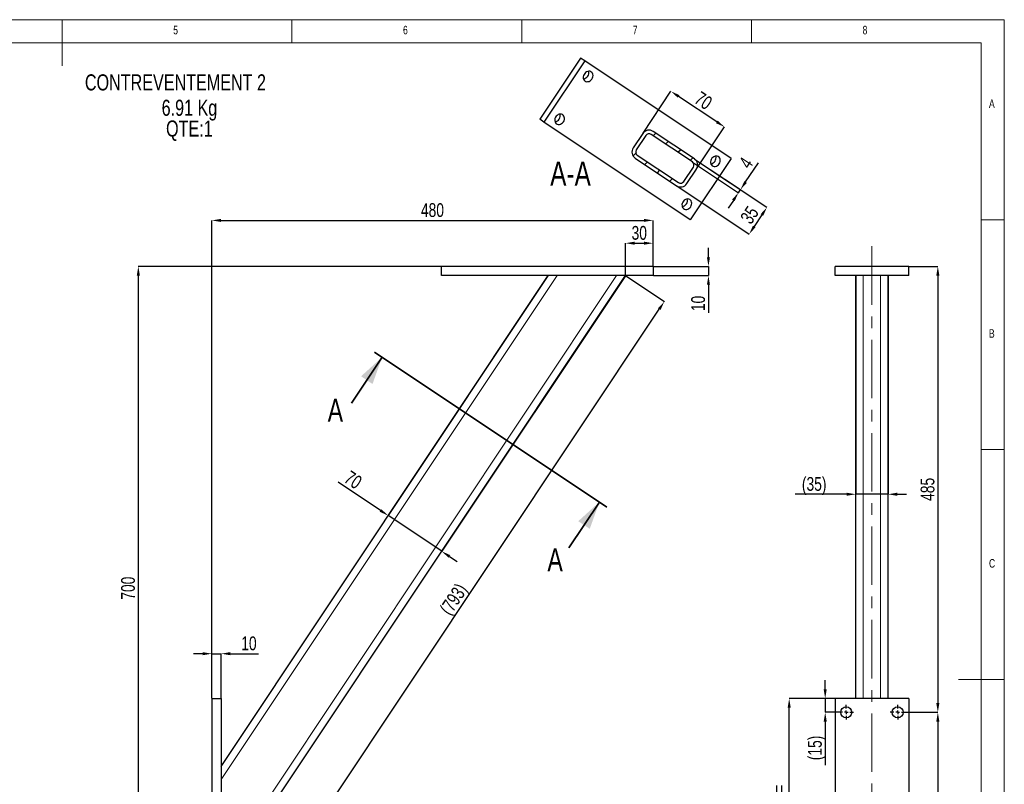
# Model space of a CAD drawing. Header units: millimetres. Extents: x 5 to 415, y 5 to 292.
# Tile 4 of 4: x 201 to 415, y 126 to 292. Entities that reach past the tile are written whole.
import ezdxf

# ---------------------------------------------------------------- set-up
doc = ezdxf.new("R2010")
doc.units = ezdxf.units.MM
doc.header["$PDSIZE"] = -1
doc.linetypes.add('CENTERX2', pattern=[20.32, 12.7, -2.54, 2.54, -2.54])
for name, color, linetype in [('COTES', 1, 'Continuous'), ('NOTES', 6, 'Continuous'), ('TRAIT-FINS', 9, 'Continuous'), ('TRAIT-MIXTES', 3, 'CENTERX2')]:
    doc.layers.add(name, color=color, linetype=linetype)
doc.layers.add('TRAIT-FORT', color=4, linetype='Continuous', lineweight=25)
doc.styles.add('SLDTEXTSTYLE0', font='TXT', dxfattribs={"width": 0.75})
doc.dimstyles.new('SLDDIMSTYLE0', dxfattribs={"dimtxt": 3, "dimasz": 2, "dimexe": 0, "dimexo": 0.0625, "dimgap": 0.75, "dimtad": 1, "dimlfac": 5, "dimrnd": 1e-09, "dimzin": 12, "dimdsep": 46, "dimtxsty": 'SLDTEXTSTYLE0', "dimsah": 1, "dimcen": 0.09, "dimadec": 0, "dimazin": 3, "dimtfac": 1, "dimtmove": 0, "dimatfit": 0, "dimfxl": 1, "dimfrac": 2, "dimtolj": 1, "dimtzin": 12, "dimarcsym": 0})
doc.dimstyles.new('SLDDIMSTYLE1', dxfattribs={"dimtxt": 3, "dimasz": 2, "dimexe": 0, "dimexo": 0.0625, "dimgap": 0.75, "dimtad": 1, "dimlfac": 5, "dimrnd": 1e-09, "dimzin": 12, "dimdsep": 46, "dimtxsty": 'SLDTEXTSTYLE0', "dimsah": 1, "dimcen": 0.09, "dimadec": 0, "dimazin": 3, "dimtfac": 1, "dimtofl": 0, "dimtmove": 0, "dimatfit": 3, "dimfxl": 1, "dimfrac": 2, "dimtolj": 1, "dimtzin": 12, "dimarcsym": 0})
doc.dimstyles.new('SLDDIMSTYLE2', dxfattribs={"dimtxt": 3, "dimasz": 2, "dimexe": 0, "dimexo": 0.0625, "dimgap": 0.75, "dimtad": 1, "dimdec": 0, "dimlfac": 5, "dimrnd": 1e-09, "dimzin": 12, "dimdsep": 46, "dimtxsty": 'SLDTEXTSTYLE0', "dimsah": 1, "dimcen": 0.09, "dimadec": 0, "dimazin": 3, "dimtfac": 1, "dimtdec": 0, "dimtofl": 0, "dimtmove": 0, "dimatfit": 3, "dimfxl": 1, "dimfrac": 2, "dimtolj": 1, "dimtzin": 12, "dimarcsym": 0})
doc.dimstyles.new('SLDDIMSTYLE3', dxfattribs={"dimtxt": 3, "dimasz": 2, "dimexe": 0, "dimexo": 0.0625, "dimgap": 0.75, "dimtad": 1, "dimdec": 0, "dimlfac": 5, "dimrnd": 1e-09, "dimzin": 12, "dimdsep": 46, "dimtxsty": 'SLDTEXTSTYLE0', "dimsah": 1, "dimcen": 0.09, "dimadec": 0, "dimazin": 3, "dimtfac": 1, "dimtdec": 0, "dimtmove": 0, "dimatfit": 0, "dimfxl": 1, "dimfrac": 2, "dimtolj": 1, "dimtzin": 12, "dimarcsym": 0})

# ---------------------------------------------------------------- blocks, each defined once
blk = doc.blocks.new('_D_28')
at = {"layer": 'COTES', "color": 0, "lineweight": -2, "transparency": 16777216}
for p, q in [((240.57, 154.09), (238.57, 154.09)), ((242.57, 144.41), (242.57, 154.09)), ((242.57, 154.09), (244.57, 154.09)), ((244.57, 144.41), (244.57, 154.09)), ((246.57, 154.09), (252.7, 154.09))]:
    blk.add_line(p, q, dxfattribs=at)
at = {"layer": 'COTES', "color": 0, "transparency": 16777216}
for points in [[(240.57, 154.43), (240.57, 153.76), (242.57, 154.09)], [(246.57, 154.43), (246.57, 153.76), (244.57, 154.09)]]:
    blk.add_solid(points, dxfattribs=at)
at = {"layer": 'Defpoints', "color": 0, "transparency": 16777216}
for p in [(244.57, 154.09), (242.57, 144.34), (244.57, 144.34)]:
    blk.add_point(p, dxfattribs=at)
at = {"layer": 'COTES', "color": 0, "transparency": 16777216, "insert": (250.64, 157.84), "char_height": 3, "attachment_point": 2, "style": 'SLDTEXTSTYLE0'}
blk.add_mtext('\\A1;10', dxfattribs=at)
blk = doc.blocks.new('_D_29')
at = {"layer": 'COTES', "color": 0, "lineweight": -2, "transparency": 16777216}
for p, q in [((350.62, 240.34), (350.62, 242.34)), ((338.64, 238.34), (350.62, 238.34)), ((350.62, 238.34), (350.62, 236.34)), ((338.64, 236.34), (350.62, 236.34)), ((350.62, 234.34), (350.62, 228.22))]:
    blk.add_line(p, q, dxfattribs=at)
at = {"layer": 'COTES', "color": 0, "transparency": 16777216}
for points in [[(350.29, 240.34), (350.95, 240.34), (350.62, 238.34)], [(350.29, 234.34), (350.95, 234.34), (350.62, 236.34)]]:
    blk.add_solid(points, dxfattribs=at)
at = {"layer": 'Defpoints', "color": 0, "transparency": 16777216}
for p in [(338.57, 238.34), (338.57, 236.34), (350.62, 236.34)]:
    blk.add_point(p, dxfattribs=at)
at = {"layer": 'COTES', "color": 0, "transparency": 16777216, "insert": (346.87, 230.28), "char_height": 3, "attachment_point": 2, "rotation": 90, "style": 'SLDTEXTSTYLE0'}
blk.add_mtext('\\A1;10', dxfattribs=at)
blk = doc.blocks.new('_D_30')
at = {"layer": 'COTES', "color": 0, "lineweight": -2, "transparency": 16777216}
for p, q in [((242.57, 144.41), (242.57, 248.34)), ((244.57, 248.34), (336.57, 248.34)), ((338.57, 238.41), (338.57, 248.34))]:
    blk.add_line(p, q, dxfattribs=at)
at = {"layer": 'COTES', "color": 0, "transparency": 16777216}
for points in [[(244.57, 248.68), (244.57, 248.01), (242.57, 248.34)], [(336.57, 248.68), (336.57, 248.01), (338.57, 248.34)]]:
    blk.add_solid(points, dxfattribs=at)
at = {"layer": 'Defpoints', "color": 0, "transparency": 16777216}
for p in [(338.57, 248.34), (338.57, 238.34), (242.57, 144.34)]:
    blk.add_point(p, dxfattribs=at)
at = {"layer": 'COTES', "color": 0, "transparency": 16777216, "insert": (290.57, 252.09), "char_height": 3, "attachment_point": 2, "style": 'SLDTEXTSTYLE0'}
blk.add_mtext('\\A1;480', dxfattribs=at)
blk = doc.blocks.new('_D_31')
at = {"layer": 'COTES', "color": 0, "lineweight": -2, "transparency": 16777216}
for p, q in [((292.51, 238.34), (226.57, 238.34)), ((226.57, 236.34), (226.57, 100.34)), ((242.51, 98.34), (226.57, 98.34))]:
    blk.add_line(p, q, dxfattribs=at)
at = {"layer": 'COTES', "color": 0, "transparency": 16777216}
for points in [[(226.24, 236.34), (226.91, 236.34), (226.57, 238.34)], [(226.24, 100.34), (226.91, 100.34), (226.57, 98.34)]]:
    blk.add_solid(points, dxfattribs=at)
at = {"layer": 'Defpoints', "color": 0, "transparency": 16777216}
for p in [(292.57, 238.34), (226.57, 98.34), (242.57, 98.34)]:
    blk.add_point(p, dxfattribs=at)
at = {"layer": 'COTES', "color": 0, "transparency": 16777216, "insert": (222.82, 168.34), "char_height": 3, "attachment_point": 2, "rotation": 90, "style": 'SLDTEXTSTYLE0'}
blk.add_mtext('\\A1;700', dxfattribs=at)
blk = doc.blocks.new('_D_32')
at = {"layer": 'COTES', "color": 0, "lineweight": -2, "transparency": 16777216}
for p, q in [((332.63, 236.31), (341.03, 230.7)), ((254.14, 100.37), (339.92, 229.04)), ((244.63, 104.31), (253.03, 98.7))]:
    blk.add_line(p, q, dxfattribs=at)
at = {"layer": 'COTES', "color": 0, "transparency": 16777216}
for points in [[(339.65, 229.22), (340.2, 228.85), (341.03, 230.7)], [(253.87, 100.55), (254.42, 100.18), (253.03, 98.7)]]:
    blk.add_solid(points, dxfattribs=at)
at = {"layer": 'Defpoints', "color": 0, "transparency": 16777216}
for p in [(332.57, 236.34), (341.03, 230.7), (244.57, 104.34)]:
    blk.add_point(p, dxfattribs=at)
at = {"layer": 'COTES', "color": 0, "transparency": 16777216, "insert": (293.91, 166.78), "char_height": 3, "attachment_point": 2, "rotation": 56.3099, "style": 'SLDTEXTSTYLE0'}
blk.add_mtext('\\A1;(793)', dxfattribs=at)
blk = doc.blocks.new('_D_33')
at = {"layer": 'COTES', "color": 0, "lineweight": -2, "transparency": 16777216}
for p, q in [((332.57, 236.41), (332.57, 243.38)), ((334.57, 243.38), (336.57, 243.38)), ((338.57, 238.41), (338.57, 243.38))]:
    blk.add_line(p, q, dxfattribs=at)
at = {"layer": 'COTES', "color": 0, "transparency": 16777216}
for points in [[(334.57, 243.72), (334.57, 243.05), (332.57, 243.38)], [(336.57, 243.72), (336.57, 243.05), (338.57, 243.38)]]:
    blk.add_solid(points, dxfattribs=at)
at = {"layer": 'Defpoints', "color": 0, "transparency": 16777216}
for p in [(338.57, 243.38), (338.57, 238.34), (332.57, 236.34)]:
    blk.add_point(p, dxfattribs=at)
at = {"layer": 'COTES', "color": 0, "transparency": 16777216, "insert": (335.57, 247.13), "char_height": 3, "attachment_point": 2, "style": 'SLDTEXTSTYLE0'}
blk.add_mtext('\\A1;30', dxfattribs=at)
blk = doc.blocks.new('_D_35')
at = {"layer": 'COTES', "color": 0, "lineweight": -2, "transparency": 16777216}
for p, q in [((315.71, 236.29), (280.94, 184.13)), ((332.54, 236.29), (292.59, 176.37)), ((279.28, 185.24), (270.05, 191.39)), ((292.59, 176.37), (280.94, 184.13)), ((294.25, 175.26), (295.92, 174.15))]:
    blk.add_line(p, q, dxfattribs=at)
at = {"layer": 'COTES', "color": 0, "transparency": 16777216}
for points in [[(279.46, 185.52), (279.09, 184.96), (280.94, 184.13)], [(294.44, 175.53), (294.07, 174.98), (292.59, 176.37)]]:
    blk.add_solid(points, dxfattribs=at)
at = {"layer": 'Defpoints', "color": 0, "transparency": 16777216}
for p in [(315.75, 236.34), (332.57, 236.34), (280.94, 184.13)]:
    blk.add_point(p, dxfattribs=at)
at = {"layer": 'COTES', "color": 0, "transparency": 16777216, "insert": (274.16, 193.16), "char_height": 3, "attachment_point": 2, "rotation": 326.3099, "style": 'SLDTEXTSTYLE0'}
blk.add_mtext('\\A1;70', dxfattribs=at)
blk = doc.blocks.new('SW_NOTE_5')
at = {"layer": 'NOTES', "color": 0, "char_height": 3.5, "attachment_point": 2, "style": 'SLDTEXTSTYLE0'}
for s, insert in [('6.91 Kg', (8.2, 4.51)), ('QTE:1', (8.18, -0.01))]:
    blk.add_mtext(s, dxfattribs=dict(at, insert=insert))
blk = doc.blocks.new('_D_36')
at = {"layer": 'COTES', "color": 0, "lineweight": -2, "transparency": 16777216}
for p, q in [((382.7, 236.28), (382.7, 188.77)), ((389.7, 236.28), (389.7, 188.77)), ((380.7, 188.77), (369.5, 188.77)), ((389.7, 188.77), (382.7, 188.77)), ((391.7, 188.77), (393.7, 188.77))]:
    blk.add_line(p, q, dxfattribs=at)
at = {"layer": 'COTES', "color": 0, "transparency": 16777216}
for points in [[(380.7, 189.11), (380.7, 188.44), (382.7, 188.77)], [(391.7, 189.11), (391.7, 188.44), (389.7, 188.77)]]:
    blk.add_solid(points, dxfattribs=at)
at = {"layer": 'Defpoints', "color": 0, "transparency": 16777216}
for p in [(382.7, 236.34), (389.7, 236.34), (389.7, 188.77)]:
    blk.add_point(p, dxfattribs=at)
at = {"layer": 'COTES', "color": 0, "transparency": 16777216, "insert": (373.63, 192.52), "char_height": 3, "attachment_point": 2, "style": 'SLDTEXTSTYLE0'}
blk.add_mtext('\\A1;(35)', dxfattribs=at)
blk = doc.blocks.new('_D_37')
at = {"layer": 'COTES', "color": 0, "lineweight": -2, "transparency": 16777216}
for p, q in [((394.26, 238.34), (400.54, 238.34)), ((400.54, 236.34), (400.54, 143.34)), ((393.46, 141.34), (400.54, 141.34))]:
    blk.add_line(p, q, dxfattribs=at)
at = {"layer": 'COTES', "color": 0, "transparency": 16777216}
for points in [[(400.2, 236.34), (400.87, 236.34), (400.54, 238.34)], [(400.2, 143.34), (400.87, 143.34), (400.54, 141.34)]]:
    blk.add_solid(points, dxfattribs=at)
at = {"layer": 'Defpoints', "color": 0, "transparency": 16777216}
for p in [(394.2, 238.34), (393.4, 141.34), (400.54, 141.34)]:
    blk.add_point(p, dxfattribs=at)
at = {"layer": 'COTES', "color": 0, "transparency": 16777216, "insert": (396.79, 189.84), "char_height": 3, "attachment_point": 2, "rotation": 90, "style": 'SLDTEXTSTYLE0'}
blk.add_mtext('\\A1;485', dxfattribs=at)
blk = doc.blocks.new('_D_38')
at = {"layer": 'COTES', "color": 0, "lineweight": -2, "transparency": 16777216}
for p, q in [((393.46, 141.34), (400.54, 141.34)), ((400.54, 139.34), (400.54, 103.34)), ((393.46, 101.34), (400.54, 101.34))]:
    blk.add_line(p, q, dxfattribs=at)
at = {"layer": 'COTES', "color": 0, "transparency": 16777216}
for points in [[(400.2, 139.34), (400.87, 139.34), (400.54, 141.34)], [(400.2, 103.34), (400.87, 103.34), (400.54, 101.34)]]:
    blk.add_solid(points, dxfattribs=at)
at = {"layer": 'Defpoints', "color": 0, "transparency": 16777216}
for p in [(393.4, 141.34), (393.4, 101.34), (400.54, 101.34)]:
    blk.add_point(p, dxfattribs=at)
at = {"layer": 'COTES', "color": 0, "transparency": 16777216, "insert": (396.79, 121.34), "char_height": 3, "attachment_point": 2, "rotation": 90, "style": 'SLDTEXTSTYLE0'}
blk.add_mtext('\\A1;200', dxfattribs=at)
blk = doc.blocks.new('_D_41')
at = {"layer": 'COTES', "color": 0, "lineweight": -2, "transparency": 16777216}
for p, q in [((378.13, 144.34), (368.2, 144.34)), ((368.2, 100.34), (368.2, 142.34)), ((378.13, 98.34), (368.2, 98.34))]:
    blk.add_line(p, q, dxfattribs=at)
at = {"layer": 'COTES', "color": 0, "transparency": 16777216}
for points in [[(367.86, 142.34), (368.53, 142.34), (368.2, 144.34)], [(367.86, 100.34), (368.53, 100.34), (368.2, 98.34)]]:
    blk.add_solid(points, dxfattribs=at)
at = {"layer": 'Defpoints', "color": 0, "transparency": 16777216}
for p in [(368.2, 144.34), (378.2, 144.34), (378.2, 98.34)]:
    blk.add_point(p, dxfattribs=at)
at = {"layer": 'COTES', "color": 0, "transparency": 16777216, "insert": (364.45, 121.34), "char_height": 3, "attachment_point": 2, "rotation": 90, "style": 'SLDTEXTSTYLE0'}
blk.add_mtext('\\A1;=230=', dxfattribs=at)
blk = doc.blocks.new('_D_42')
at = {"layer": 'COTES', "color": 0, "lineweight": -2, "transparency": 16777216}
for p, q in [((376.03, 146.34), (376.03, 148.34)), ((378.13, 144.34), (376.03, 144.34)), ((376.03, 144.34), (376.03, 141.34)), ((378.93, 141.34), (376.03, 141.34)), ((376.03, 139.34), (376.03, 129.84))]:
    blk.add_line(p, q, dxfattribs=at)
at = {"layer": 'COTES', "color": 0, "transparency": 16777216}
for points in [[(375.7, 146.34), (376.36, 146.34), (376.03, 144.34)], [(375.7, 139.34), (376.36, 139.34), (376.03, 141.34)]]:
    blk.add_solid(points, dxfattribs=at)
at = {"layer": 'Defpoints', "color": 0, "transparency": 16777216}
for p in [(378.2, 144.34), (376.03, 141.34), (379, 141.34)]:
    blk.add_point(p, dxfattribs=at)
at = {"layer": 'COTES', "color": 0, "transparency": 16777216, "insert": (372.28, 133.59), "char_height": 3, "attachment_point": 2, "rotation": 90, "style": 'SLDTEXTSTYLE0'}
blk.add_mtext('\\A1;(15)', dxfattribs=at)
blk = doc.blocks.new('SW_CENTERMARKSYMBOL_10')
at = {"layer": 'TRAIT-MIXTES', "color": 0}
for p, q in [((-0.8, 0), (-1.6, 0)), ((0, 0), (-0.4, 0)), ((0, 0.8), (0, 1.6)), ((0, 0), (0, 0.4)), ((0, 0), (0, -0.4)), ((0, 0), (0.4, 0)), ((0.8, 0), (1.6, 0)), ((0, -0.8), (0, -1.6))]:
    blk.add_line(p, q, dxfattribs=at)
blk = doc.blocks.new('SW_CENTERMARKSYMBOL_11')
at = {"layer": 'TRAIT-MIXTES', "color": 0}
for p, q in [((-0.8, 0), (-1.6, 0)), ((0, 0), (-0.4, 0)), ((0, 0.8), (0, 1.6)), ((0, 0), (0, 0.4)), ((0, 0), (0, -0.4)), ((0, 0), (0.4, 0)), ((0.8, 0), (1.6, 0)), ((0, -0.8), (0, -1.6))]:
    blk.add_line(p, q, dxfattribs=at)
blk = doc.blocks.new('_D_53')
at = {"layer": 'COTES', "color": 0, "lineweight": -2, "transparency": 16777216}
for p, q in [((347.62, 261.68), (363.36, 251.19)), ((343.74, 255.86), (359.48, 245.36)), ((362.26, 249.52), (360.59, 247.02))]:
    blk.add_line(p, q, dxfattribs=at)
at = {"layer": 'COTES', "color": 0, "transparency": 16777216}
for points in [[(361.98, 249.71), (362.53, 249.34), (363.36, 251.19)], [(360.31, 247.21), (360.87, 246.84), (359.48, 245.36)]]:
    blk.add_solid(points, dxfattribs=at)
at = {"layer": 'Defpoints', "color": 0, "transparency": 16777216}
for p in [(347.57, 261.72), (343.68, 255.89), (359.48, 245.36)]:
    blk.add_point(p, dxfattribs=at)
at = {"layer": 'COTES', "color": 0, "transparency": 16777216, "insert": (358.3, 250.35), "char_height": 3, "attachment_point": 2, "rotation": 56.3099, "style": 'SLDTEXTSTYLE0'}
blk.add_mtext('\\A1;35', dxfattribs=at)
blk = doc.blocks.new('_D_54')
at = {"layer": 'COTES', "color": 0, "lineweight": -2, "transparency": 16777216}
for p, q in [((347.62, 261.68), (357.59, 255.03)), ((347.18, 261.02), (357.15, 254.37)), ((358.7, 256.7), (361.48, 260.86)), ((357.15, 254.37), (357.59, 255.03)), ((356.04, 252.7), (354.93, 251.04))]:
    blk.add_line(p, q, dxfattribs=at)
at = {"layer": 'COTES', "color": 0, "transparency": 16777216}
for points in [[(358.43, 256.88), (358.98, 256.51), (357.59, 255.03)], [(355.76, 252.89), (356.32, 252.52), (357.15, 254.37)]]:
    blk.add_solid(points, dxfattribs=at)
at = {"layer": 'Defpoints', "color": 0, "transparency": 16777216}
for p in [(347.57, 261.72), (347.12, 261.05), (357.59, 255.03)]:
    blk.add_point(p, dxfattribs=at)
at = {"layer": 'COTES', "color": 0, "transparency": 16777216, "insert": (357.52, 261.69), "char_height": 3, "attachment_point": 2, "rotation": 56.3099, "style": 'SLDTEXTSTYLE0'}
blk.add_mtext('\\A1;4', dxfattribs=at)
blk = doc.blocks.new('_D_55')
at = {"layer": 'COTES', "color": 0, "lineweight": -2, "transparency": 16777216}
for p, q in [((336.4, 267.32), (342.47, 276.42)), ((352.45, 269.77), (344.13, 275.31)), ((348.05, 259.55), (354.12, 268.66))]:
    blk.add_line(p, q, dxfattribs=at)
at = {"layer": 'COTES', "color": 0, "transparency": 16777216}
for points in [[(344.32, 275.59), (343.95, 275.04), (342.47, 276.42)], [(352.64, 270.04), (352.27, 269.49), (354.12, 268.66)]]:
    blk.add_solid(points, dxfattribs=at)
at = {"layer": 'Defpoints', "color": 0, "transparency": 16777216}
for p in [(342.47, 276.42), (336.36, 267.26), (348.01, 259.5)]:
    blk.add_point(p, dxfattribs=at)
at = {"layer": 'COTES', "color": 0, "transparency": 16777216, "insert": (350.37, 275.66), "char_height": 3, "attachment_point": 2, "rotation": 326.3099, "style": 'SLDTEXTSTYLE0'}
blk.add_mtext('\\A1;70', dxfattribs=at)

msp = doc.modelspace()

# ---------------------------------------------------------------- hatches: boundary and pattern name
at = {"layer": 'TRAIT-FINS'}
h = msp.add_hatch(dxfattribs=at)
h.set_pattern_fill('ANSI31', color=256, angle=3e-322, style=0)
edge = h.paths.add_edge_path(flags=0)
edge.add_arc((346.6798, 260.3854), 1.6, 326.309932, 416.309932)
edge.add_line((347.5673, 261.7167), (338.5812, 267.7075))
edge.add_arc((337.6937, 266.3762), 1.6, 56.309932, 146.309932)
edge.add_line((336.3624, 267.2637), (334.2545, 264.1019))
edge.add_arc((335.5858, 263.2144), 1.6, 146.309932, 236.309932)
edge.add_line((334.6983, 261.8831), (343.6844, 255.8924))
edge.add_arc((344.5719, 257.2237), 1.6, 236.309932, 326.309932)
edge.add_line((345.9032, 256.3361), (348.0111, 259.4979))
edge = h.paths.add_edge_path(flags=0)
edge.add_arc((337.6937, 266.3762), 0.8, 56.309932, 146.309932, ccw=False)
edge.add_line((338.1374, 267.0418), (347.1236, 261.0511))
edge.add_arc((346.6798, 260.3854), 0.8, -33.690068, 56.309932, ccw=False)
edge.add_line((347.3454, 259.9417), (345.2376, 256.7799))
edge.add_arc((344.5719, 257.2237), 0.8, 236.309932, 326.309932, ccw=False)
edge.add_line((344.1282, 256.558), (335.142, 262.5488))
edge.add_arc((335.5858, 263.2144), 0.8, 146.309932, 236.309932, ccw=False)
edge.add_line((334.9202, 263.6582), (337.028, 266.82))

# ---------------------------------------------------------------- linework, layer by layer
at = {"lineweight": 18}
for p, q in [((415, 292), (5, 292)), ((210, 292), (210, 282)), ((260, 287), (260, 292)), ((310, 292), (310, 287)), ((360, 287), (360, 292)), ((415, 5), (415, 292)), ((410, 287), (10, 287)), ((410, 287), (410, 10)), ((415, 248.5), (410, 248.5)), ((410, 198.5), (415, 198.5)), ((415, 148.5), (405, 148.5))]:
    msp.add_line(p, q, dxfattribs=at)
at = {"lineweight": 35}
for p, q in [((272.9564, 208.6033), (279.6128, 218.5879)), ((277.9487, 219.6973), (328.5467, 185.9653)), ((320.2261, 177.0901), (326.8826, 187.0747))]:
    msp.add_line(p, q, dxfattribs=at)
for points in [[(279.6128, 218.5879), (275.0365, 214.4276), (277.5327, 212.7635)], [(326.8826, 187.0747), (322.3063, 182.9145), (324.8024, 181.2504)]]:
    msp.add_solid(points, dxfattribs=at)
at = {"layer": 'TRAIT-FINS', "lineweight": 18}
for p, q in [((244.5743, 107.2272), (330.6513, 236.3427)), ((244.5743, 126.6971), (317.6713, 236.3427)), ((384.2962, 144.3427), (384.2962, 236.3427)), ((388.0962, 144.3427), (388.0962, 236.3427))]:
    msp.add_line(p, q, dxfattribs=at)
at = {"layer": 'TRAIT-FORT', "lineweight": 25}
for p, q in [((322.7794, 283.6504), (313.9042, 270.3375)), ((323.7024, 283.035), (314.8272, 269.7222)), ((323.7024, 283.035), (322.7794, 283.6504)), ((355.5486, 261.8042), (323.7024, 283.035)), ((314.8272, 269.7222), (313.9042, 270.3375)), ((346.6734, 248.4914), (314.8272, 269.7222)), ((336.3624, 267.2637), (334.2545, 264.1019)), ((337.028, 266.82), (334.9202, 263.6582)), ((347.1236, 261.0511), (338.1374, 267.0418)), ((347.5673, 261.7167), (338.5812, 267.7075)), ((334.6983, 261.8831), (343.6844, 255.8924)), ((335.142, 262.5488), (344.1282, 256.558)), ((355.5486, 261.8042), (346.6734, 248.4914)), ((345.2376, 256.7799), (347.3454, 259.9417)), ((345.9032, 256.3361), (348.0111, 259.4979)), ((292.5743, 236.3427), (292.5743, 238.3427)), ((338.5743, 238.3427), (292.5743, 238.3427)), ((338.5743, 238.3427), (338.5743, 236.3427)), ((394.1962, 238.3427), (378.1962, 238.3427)), ((378.1962, 236.3427), (378.1962, 238.3427)), ((394.1962, 236.3427), (394.1962, 238.3427)), ((244.5743, 104.3427), (332.5743, 236.3427)), ((244.5743, 129.5816), (315.7484, 236.3427)), ((338.5743, 236.3427), (292.5743, 236.3427)), ((394.1962, 236.3427), (378.1962, 236.3427)), ((382.6962, 144.3427), (382.6962, 236.3427)), ((389.6962, 144.3427), (389.6962, 236.3427)), ((242.5743, 144.3427), (244.5743, 144.3427)), ((242.5743, 144.3427), (242.5743, 98.3427)), ((244.5743, 144.3427), (244.5743, 98.3427)), ((394.1962, 144.3427), (378.1962, 144.3427)), ((378.1962, 144.3427), (378.1962, 98.3427)), ((394.1962, 144.3427), (394.1962, 98.3427))]:
    msp.add_line(p, q, dxfattribs=at)
at = {"layer": 'TRAIT-FORT', "lineweight": 25, "flags": 128}
for points in [[(325.2789, 279.0996), (325.41, 279.3448), (325.4892, 279.6066), (325.5124, 279.871), (325.4781, 280.1236), (325.3883, 280.3509), (325.2479, 280.5405), (325.0643, 280.6824), (324.8475, 280.7688), (324.6092, 280.795), (324.3621, 280.7598), (324.1198, 280.6648), (323.8951, 280.5154), (323.7002, 280.3194), (323.5457, 280.0876), (323.4398, 279.8324), (323.3882, 279.5675), (323.3938, 279.3073), (323.4562, 279.0657), (323.5721, 278.8558), (323.7353, 278.6889), (323.9368, 278.574), (324.1659, 278.5173), (324.4103, 278.5218), (324.6566, 278.5874), (324.8917, 278.7104), (325.103, 278.8843), (325.2789, 279.0996)], [(319.0662, 269.7806), (319.1973, 270.0258), (319.2766, 270.2876), (319.2997, 270.552), (319.2655, 270.8046), (319.1757, 271.0319), (319.0352, 271.2216), (318.8516, 271.3634), (318.6348, 271.4498), (318.3965, 271.4761), (318.1495, 271.4408), (317.9071, 271.3459), (317.6824, 271.1964), (317.4876, 271.0005), (317.333, 270.7687), (317.2271, 270.5134), (317.1756, 270.2485), (317.1812, 269.9883), (317.2436, 269.7467), (317.3595, 269.5368), (317.5226, 269.3699), (317.7242, 269.255), (317.9533, 269.1983), (318.1976, 269.2028), (318.444, 269.2684), (318.6791, 269.3914), (318.8903, 269.5653), (319.0662, 269.7806)], [(352.9712, 260.638), (353.1023, 260.8832), (353.1815, 261.1451), (353.2047, 261.4094), (353.1704, 261.662), (353.0806, 261.8893), (352.9402, 262.079), (352.7566, 262.2209), (352.5398, 262.3073), (352.3015, 262.3335), (352.0545, 262.2982), (351.8121, 262.2033), (351.5874, 262.0538), (351.3925, 261.8579), (351.238, 261.6261), (351.1321, 261.3708), (351.0805, 261.106), (351.0861, 260.8457), (351.1485, 260.6041), (351.2644, 260.3942), (351.4276, 260.2273), (351.6291, 260.1124), (351.8582, 260.0557), (352.1026, 260.0603), (352.3489, 260.1258), (352.5841, 260.2489), (352.7953, 260.4227), (352.9712, 260.638)], [(346.7585, 251.3191), (346.8896, 251.5643), (346.9689, 251.8261), (346.992, 252.0905), (346.9578, 252.3431), (346.868, 252.5704), (346.7275, 252.76), (346.544, 252.9019), (346.3272, 252.9883), (346.0888, 253.0145), (345.8418, 252.9793), (345.5994, 252.8843), (345.3747, 252.7349), (345.1799, 252.5389), (345.0253, 252.3071), (344.9194, 252.0519), (344.8679, 251.787), (344.8735, 251.5267), (344.9359, 251.2852), (345.0518, 251.0753), (345.2149, 250.9084), (345.4165, 250.7935), (345.6456, 250.7368), (345.8899, 250.7413), (346.1363, 250.8069), (346.3714, 250.9299), (346.5826, 251.1038), (346.7585, 251.3191)]]:
    msp.add_lwpolyline(points, dxfattribs=at)
at = {"layer": 'TRAIT-FORT', "lineweight": 25}
for centre in [(380.5962, 141.3427), (391.7962, 141.3427)]:
    msp.add_circle(centre, 1.2, dxfattribs=at)
for centre, radius, start, end in [((323.2584, 280.4466), 1.3272, 277.564887, 15.054978), ((317.0457, 271.1276), 1.3272, 277.564887, 15.054978), ((337.6937, 266.3762), 1.6, 56.309932, 146.309932), ((337.6937, 266.3762), 0.8, 56.309932, 146.309932), ((335.5858, 263.2144), 1.6, 146.309932, 236.309932), ((335.5858, 263.2144), 0.8, 146.309932, 236.309932), ((346.6798, 260.3854), 1.6, 326.309932, 56.309932), ((350.9507, 261.985), 1.3272, 277.564887, 15.054978), ((346.6798, 260.3854), 0.8, 326.309932, 56.309932), ((344.5719, 257.2237), 1.6, 236.309932, 326.309932), ((344.5719, 257.2237), 0.8, 236.309932, 326.309932), ((344.738, 252.6661), 1.3272, 277.564887, 15.054978)]:
    msp.add_arc(centre, radius, start, end, dxfattribs=at)
at = {"layer": 'TRAIT-MIXTES', "lineweight": 18}
msp.add_line((386.1962, 242.7073), (386.1962, 98.3427), dxfattribs=at)

# ---------------------------------------------------------------- block references
at = {"layer": 'NOTES'}
msp.add_blockref('SW_NOTE_5', (229.495, 270.0824), dxfattribs=at)
at = {"layer": 'TRAIT-MIXTES'}
for name, p in [('SW_CENTERMARKSYMBOL_10', (380.5962, 141.3427)), ('SW_CENTERMARKSYMBOL_11', (391.7962, 141.3427))]:
    msp.add_blockref(name, p, dxfattribs=at)

# ---------------------------------------------------------------- texts
at = {"char_height": 5, "attachment_point": 1, "style": 'SLDTEXTSTYLE0'}
for insert in [(267.7778, 209.5447), (315.5859, 177.016)]:
    msp.add_mtext('A', dxfattribs=dict(at, insert=insert))
at = {"layer": 'NOTES', "style": 'SLDTEXTSTYLE0'}
for s, insert, char_height, attachment_point in [('5', (234.1667, 290.668), 1.8521, 1), ('6', (284.1667, 290.668), 1.8521, 1), ('7', (334.1667, 290.668), 1.8521, 1), ('8', (384.1667, 290.668), 1.8521, 1), ('CONTREVENTEMENT 2', (234.6451, 280.1154), 3.5, 2), ('A', (411.6667, 274.668), 1.8521, 1), ('A-A', (320.6102, 261.155), 5.29167, 2), ('B', (411.6667, 224.668), 1.8521, 1), ('C', (411.6667, 174.668), 1.8521, 1)]:
    msp.add_mtext(s, dxfattribs=dict(at, insert=insert, char_height=char_height, attachment_point=attachment_point))

# ---------------------------------------------------------------- dimensions: what is measured, and where the dimension line sits
at = {"layer": 'COTES'}
for base, p1, p2, angle, dimstyle, picture, middle in [((342.4687, 276.4233), (348.0111, 259.4979), (336.3624, 267.2637), 326.309932, 'SLDDIMSTYLE1', '_D_55', (348.2931, 272.5404)), ((359.4819, 245.3607), (347.5673, 261.7167), (343.6844, 255.8924), 56.309932, 'SLDDIMSTYLE0', '_D_53', (361.4234, 248.2729)), ((357.593, 255.0329), (347.1236, 261.0511), (347.5673, 261.7167), 56.309932, 'SLDDIMSTYLE0', '_D_54', (360.6439, 259.6092)), ((350.6203, 236.3427), (338.5743, 238.3427), (338.5743, 236.3427), 90, 'SLDDIMSTYLE0', '_D_29', (350.6203, 230.2802)), ((226.5743, 98.3427), (292.5743, 238.3427), (242.5743, 98.3427), 90, 'SLDDIMSTYLE1', '_D_31', (226.5743, 168.3427)), ((400.5379, 141.3427), (394.1962, 238.3427), (393.3962, 141.3427), 90, 'SLDDIMSTYLE1', '_D_37', (400.5379, 189.8427)), ((280.9407, 184.1313), (332.5743, 236.3427), (315.7484, 236.3427), 326.309932, 'SLDDIMSTYLE0', '_D_35', (272.0797, 190.0386)), ((400.5379, 101.3427), (393.3962, 141.3427), (393.3962, 101.3427), 90, 'SLDDIMSTYLE1', '_D_38', (400.5379, 121.3427))]:
    dim = msp.add_linear_dim(base=base, p1=p1, p2=p2, angle=angle, dimstyle=dimstyle, dxfattribs=at)
    dim.commit()
    dim.dimension.update_dxf_attribs({"geometry": picture, "text_midpoint": middle, "dimtype": 160})
for base, p1, p2, dimstyle, picture, middle in [((338.5743, 248.3427), (242.5743, 144.3427), (338.5743, 238.3427), 'SLDDIMSTYLE1', '_D_30', (290.5743, 248.3427)), ((338.5743, 243.3819), (332.5743, 236.3427), (338.5743, 238.3427), 'SLDDIMSTYLE3', '_D_33', (335.5743, 243.3819)), ((244.5743, 154.0918), (242.5743, 144.3427), (244.5743, 144.3427), 'SLDDIMSTYLE0', '_D_28', (250.6368, 154.0918))]:
    dim = msp.add_linear_dim(base=base, p1=p1, p2=p2, dimstyle=dimstyle, dxfattribs=at)
    dim.commit()
    dim.dimension.update_dxf_attribs({"geometry": picture, "text_midpoint": middle, "dimtype": 160})
for base, p1, p2, angle, text, dimstyle, picture, middle in [((341.0343, 230.7027), (244.5743, 104.3427), (332.5743, 236.3427), 56.309932, '(<>)', 'SLDDIMSTYLE2', '_D_32', (297.0343, 164.7027)), ((389.6962, 188.7738), (382.6962, 236.3427), (389.6962, 236.3427), 0, '(<>)', 'SLDDIMSTYLE0', '_D_36', (373.6272, 188.7738)), ((376.0313, 141.3427), (378.1962, 144.3427), (378.9962, 141.3427), 90, '(<>)', 'SLDDIMSTYLE0', '_D_42', (376.0313, 133.5927)), ((368.1962, 144.3427), (378.1962, 98.3427), (378.1962, 144.3427), 90, '=<>=', 'SLDDIMSTYLE1', '_D_41', (368.1962, 121.3427))]:
    dim = msp.add_linear_dim(base=base, p1=p1, p2=p2, angle=angle, text=text, dimstyle=dimstyle, dxfattribs=at)
    dim.commit()
    dim.dimension.update_dxf_attribs({"geometry": picture, "text_midpoint": middle, "dimtype": 160})

doc.saveas('drawing.dxf')
